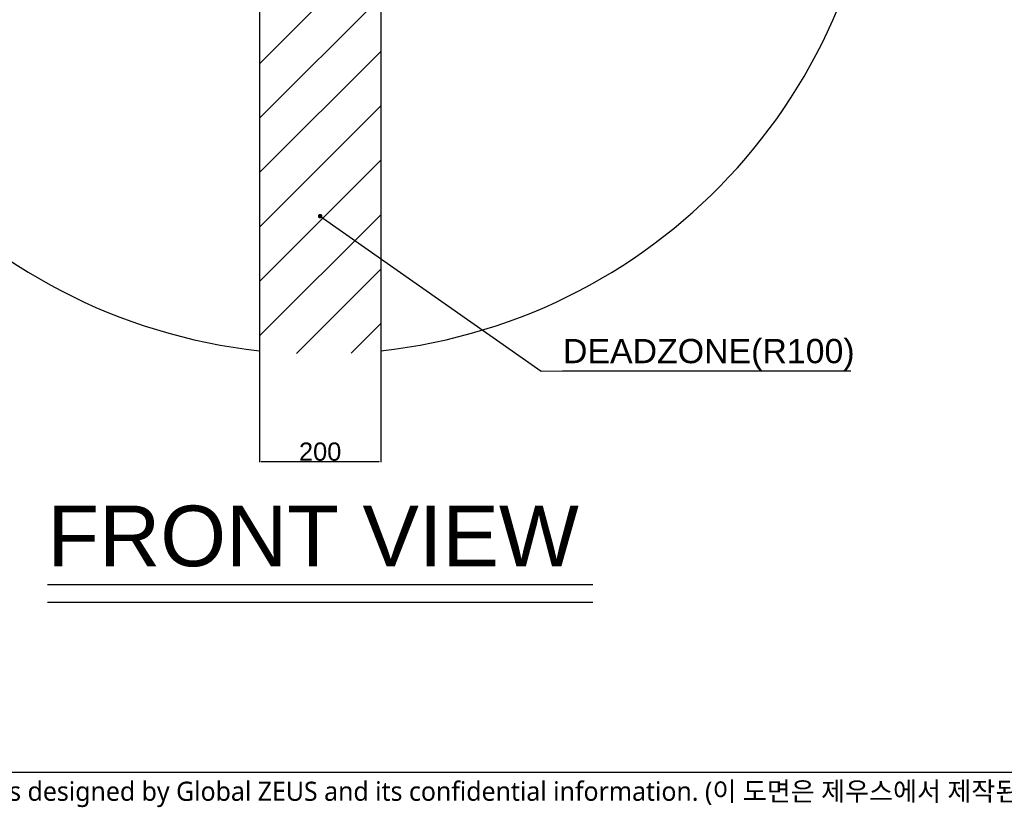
# Model space of a CAD drawing. Header units: millimetres. Extents: x 36 to 7524, y 76 to 5310.
# Tile 2 of 29: x 1687 to 3311, y 122 to 1421. Entities that reach past the tile are written whole.
import ezdxf

# ---------------------------------------------------------------- set-up
doc = ezdxf.new("R2010")
doc.units = ezdxf.units.MM
doc.linetypes.add('ACAD_ISO02W100', pattern=[15, 12, -3])
doc.linetypes.add('HIDDEN', pattern=[0.2, 0.1, -0.1])
doc.layers.add('DEFAULT_2', color=2, linetype='HIDDEN')
doc.styles.get("Standard").update_dxf_attribs({"font": 'arial.ttf'})
doc.styles.add('TEXTSTYLE_3', font='malgun.ttf')
doc.dimstyles.new('ISO-25', dxfattribs={"dimtxt": 2.5, "dimasz": 2.5, "dimexe": 1.25, "dimexo": 0.625, "dimtad": 1, "dimtxsty": 'Standard', "dimcen": 2.5, "dimadec": 0, "dimazin": 0, "dimtfac": 1, "dimtmove": 0, "dimatfit": 3, "dimfxl": 1, "dimarcsym": 0})

# ---------------------------------------------------------------- blocks, each defined once
blk = doc.blocks.new('*D60')
at = {"color": 0, "lineweight": -2, "ltscale": 1000, "transparency": 16777216}
for p, q in [((2082.5, 874.2), (2082.5, 691.1)), ((2282.5, 874.2), (2282.5, 691.1)), ((2085, 692.4), (2280, 692.4))]:
    blk.add_line(p, q, dxfattribs=at)
at = {"color": 0, "ltscale": 1000, "transparency": 16777216}
for points in [[(2085, 692.8), (2085, 692), (2082.5, 692.4)], [(2280, 692.8), (2280, 692), (2282.5, 692.4)]]:
    blk.add_solid(points, dxfattribs=at)
at = {"layer": 'Defpoints', "color": 0, "ltscale": 1000, "transparency": 16777216}
for p in [(2082.5, 874.9), (2282.5, 874.9), (2282.5, 692.4)]:
    blk.add_point(p, dxfattribs=at)
at = {"color": 0, "ltscale": 1000, "transparency": 16777216, "insert": (2182.5, 708.3), "char_height": 2.5, "attachment_point": 5}
blk.add_mtext('{\\H12x;200}', dxfattribs=at)

msp = doc.modelspace()

# ---------------------------------------------------------------- hatches: boundary and pattern name
at = {"ltscale": 1000, "true_color": 0xed4b40}
h = msp.add_hatch(dxfattribs=at)
h.set_pattern_fill('ANSI31', color=13, scale=20)
h.set_pattern_definition([(45, (-9292.99, -2034.84), (-44.90128, 44.90128), [])])
edge = h.paths.add_edge_path()
edge.add_arc((2182.5, 1794.444), 925, 83.793732, 96.206268)
edge.add_line((2082.5, 2714.022), (2082.5, 874.865))
edge.add_arc((2182.5, 1794.444), 925, 263.793732, 276.206268)
edge.add_line((2282.5, 874.865), (2282.5, 2714.022))

# ---------------------------------------------------------------- linework, layer by layer
at = {"ltscale": 1000}
for p, q in [((2082.5, 2714.022), (2082.5, 874.865)), ((2282.5, 2714.022), (2282.5, 874.865))]:
    msp.add_line(p, q, dxfattribs=at)
at = {"color": 0, "linetype": 'ACAD_ISO02W100', "ltscale": 1000}
for p, q in [((1732.5, 489.154), (2632.5, 489.154)), ((1732.5, 460.019), (2632.5, 460.019))]:
    msp.add_line(p, q, dxfattribs=at)
at = {"color": 7}
msp.add_line((90, 180), (7380, 180), dxfattribs=at)
at = {"ltscale": 1000}
for start, end in [(96.206268, 263.793732), (276.206268, 83.793732)]:
    msp.add_arc((2182.5, 1794.444), 925, start, end, dxfattribs=at)

# ---------------------------------------------------------------- texts
at = {"color": 0}
msp.add_text('FRONT VIEW', height=100, dxfattribs=at).set_placement((1732.5, 519.459))
at = {"color": 1, "ltscale": 1000, "insert": (2583.156, 842.3), "char_height": 40, "attachment_point": 7}
msp.add_mtext('DEADZONE(R100)', dxfattribs=at)
at = {"layer": 'DEFAULT_2', "color": 2, "linetype": 'HIDDEN', "insert": (465.872, 164.191), "char_height": 31.5, "width": 4323.96557, "attachment_point": 1, "line_spacing_factor": 0.9, "style": 'TEXTSTYLE_3'}
msp.add_mtext('Any unauthorized use of this drawing will be penalized since it’s designed by Global ZEUS and its confidential information. (이 도면은 제우스에서 제작된 영업비밀 이므로 무단 사용 시 법적인 처벌을 받을 수 있습니다.)', dxfattribs=at)

# ---------------------------------------------------------------- dimensions: what is measured, and where the dimension line sits
at = {"ltscale": 1000}
dim = msp.add_linear_dim(base=(2282.5, 692.397), p1=(2082.5, 874.865), p2=(2282.5, 874.865), text='{\\H12x;200}', dimstyle='ISO-25', dxfattribs=at)
dim.commit()
dim.dimension.update_dxf_attribs({"geometry": '*D60', "text_midpoint": (2182.5, 708.339)})

# ---------------------------------------------------------------- leaders
at = {"color": 1, "ltscale": 1000, "annotation_type": 0, "has_hookline": 1, "hookline_direction": 0, "text_width": 474.952}
msp.add_leader([(2182.5, 1096.87), (2547.201, 841.467), (2582.531, 841.675)], dimstyle='ISO-25', override={"dimasz": 30, "dimgap": 0.625, "dimtad": 1, "dimldrblk": 'DotSmall'}, dxfattribs=at)

doc.saveas('drawing.dxf')
